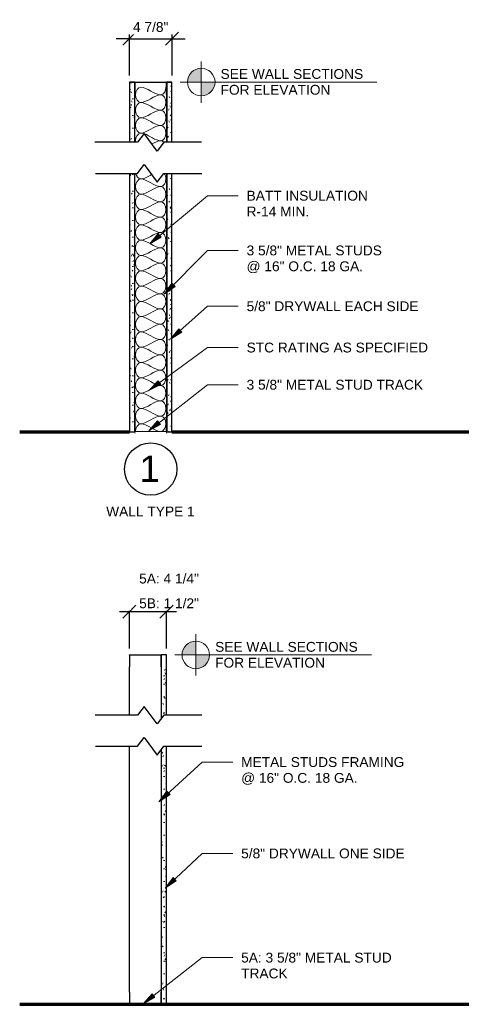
# Model space of a CAD drawing. Header units: inches. Extents: x -455 to 219, y -7 to 215.
# Tile 28 of 33: x -25 to 26, y 96 to 208. Entities that reach past the tile are written whole.
import ezdxf

# ---------------------------------------------------------------- set-up
doc = ezdxf.new("R2010")
doc.units = ezdxf.units.IN
doc.header["$MEASUREMENT"] = 0
for name, color, linetype, lineweight in [('A-ANNO-DIMS', 211, 'Continuous', 9), ('A-DETL', 90, 'Continuous', 9), ('A-DETL-GENF', 92, 'Continuous', 9), ('A-DETL-MEDM', 33, 'Continuous', 30), ('A-DETL-THIN', 151, 'Continuous', 9), ('A-DETL-WIDE', 214, 'Continuous', 70), ('G-ANNO-TEXT', 231, 'Continuous', 9)]:
    doc.layers.add(name, color=color, linetype=linetype, lineweight=lineweight)
doc.styles.add('Arial', font='arial.ttf', dxfattribs={"height": 0.875})
doc.styles.add('Arial_1', font='arial.ttf', dxfattribs={"height": 0.09375})
doc.dimstyles.new('Linear_-_3_32__Arial_-_INCHES', dxfattribs={"dimscale": 12, "dimtxt": 1.125, "dimasz": 0.125, "dimexe": 0.09375, "dimexo": 0.0625, "dimgap": 0.0625, "dimtad": 1, "dimdec": 5, "dimrnd": 0.03125, "dimzin": 3, "dimdsep": 46, "dimlunit": 4, "dimtxsty": 'Arial', "dimblk1": 'OBLIQUE', "dimblk2": 'OBLIQUE', "dimsah": 1, "dimcen": 0.09, "dimdle": 0.09375, "dimazin": 0, "dimtfac": 1, "dimtdec": 5, "dimtix": 1, "dimtmove": 0, "dimatfit": 3, "dimfxl": 1, "dimtvp": 1, "dimtfill": 1, "dimfrac": 2, "dimtolj": 1, "dimtzin": 0, "dimarcsym": 2})
doc.dimstyles.new('Linear_-_3_32__Arial_-_INCHES_1', dxfattribs={"dimscale": 12, "dimtxt": 1.125, "dimasz": 0.125, "dimexe": 0.09375, "dimexo": 0.0625, "dimgap": 0.0625, "dimtad": 1, "dimdec": 5, "dimrnd": 0.03125, "dimzin": 3, "dimdsep": 46, "dimlunit": 4, "dimtxsty": 'Arial', "dimblk1": 'OBLIQUE', "dimblk2": 'OBLIQUE', "dimsah": 1, "dimcen": 0.09, "dimdle": 0.09375, "dimazin": 0, "dimtfac": 1, "dimtdec": 5, "dimtix": 1, "dimtmove": 1, "dimatfit": 3, "dimfxl": 1, "dimtvp": 1, "dimtfill": 1, "dimfrac": 2, "dimtolj": 1, "dimtzin": 0, "dimarcsym": 2})

# ---------------------------------------------------------------- blocks, each defined once
blk = doc.blocks.new('Gypsum Wallboard-Section - 5_8_-V1-WALL TYPES')
at = {"layer": 'A-DETL-GENF'}
h = blk.add_hatch(dxfattribs=at)
h.set_pattern_fill('FP1_4', color=256, style=0, pattern_type=2)
h.set_pattern_definition([(270, (-161.201, -11.362), (0.48, -1.92), [0.158, -1.282, 0.158, -1.282, -7.68]), (270, (-161.201, -11.362), (0.48, -1.92), [-2.88, 0.158, -2.722, 0.158, -1.282, -3.36]), (270, (-161.201, -11.362), (0.48, -1.92), [-7.2, 0.158, -0.802, 0.158, -2.242]), (30, (-160.961, -12.082), (1.4227688, 1.3756922), [0.158, -1.282, 0.158, -1.282, -7.68]), (30, (-160.961, -12.082), (1.4227688, 1.3756922), [-2.88, 0.158, -2.722, 0.158, -1.282, -3.36]), (30, (-160.961, -12.082), (1.4227688, 1.3756922), [-7.2, 0.158, -0.802, 0.158, -2.242]), (150, (-160.001, -12.322), (-1.9027688, 0.5443078), [0.158, -1.282, 0.158, -1.282, -7.68]), (150, (-160.001, -12.322), (-1.9027688, 0.5443078), [-2.88, 0.158, -2.722, 0.158, -1.282, -3.36]), (150, (-160.001, -12.322), (-1.9027688, 0.5443078), [-7.2, 0.158, -0.802, 0.158, -2.242])])
h.paths.add_polyline_path([(0, 0), (29.55, 0), (29.55, 0.63), (0, 0.63)])
h.paths.add_polyline_path([(33.11, 0), (40, 0), (40, 0.63), (33.11, 0.63)])
for p, q in [((0, 0.56), (29.55, 0.56)), ((0, 0.06), (29.55, 0.06)), ((33.11, 0.56), (40, 0.56)), ((33.11, 0.06), (40, 0.06))]:
    blk.add_line(p, q, dxfattribs=at)
at = {"layer": 'A-DETL-MEDM'}
for p, q in [((29.55, 0.63), (0, 0.63)), ((0, 0.63), (0, 0)), ((0, 0), (0.02, 0)), ((1.38, 0), (29.55, 0)), ((40, 0.63), (33.11, 0.63)), ((33.11, 0), (38.63, 0)), ((39.98, 0), (40, 0)), ((40, 0), (40, 0.63))]:
    blk.add_line(p, q, dxfattribs=at)
blk = doc.blocks.new('Gypsum Wallboard-Section - 5_8_-V2-WALL TYPES')
at = {"layer": 'A-DETL-GENF'}
h = blk.add_hatch(dxfattribs=at)
h.set_pattern_fill('FP1_5', color=256, style=0, pattern_type=2)
h.set_pattern_definition([(270, (-161.201, -7.112), (0.48, -1.92), [0.158, -1.282, 0.158, -1.282, -7.68]), (270, (-161.201, -7.112), (0.48, -1.92), [-2.88, 0.158, -2.722, 0.158, -1.282, -3.36]), (270, (-161.201, -7.112), (0.48, -1.92), [-7.2, 0.158, -0.802, 0.158, -2.242]), (30, (-160.961, -7.832), (1.4227688, 1.3756922), [0.158, -1.282, 0.158, -1.282, -7.68]), (30, (-160.961, -7.832), (1.4227688, 1.3756922), [-2.88, 0.158, -2.722, 0.158, -1.282, -3.36]), (30, (-160.961, -7.832), (1.4227688, 1.3756922), [-7.2, 0.158, -0.802, 0.158, -2.242]), (150, (-160.001, -8.072), (-1.9027688, 0.5443078), [0.158, -1.282, 0.158, -1.282, -7.68]), (150, (-160.001, -8.072), (-1.9027688, 0.5443078), [-2.88, 0.158, -2.722, 0.158, -1.282, -3.36]), (150, (-160.001, -8.072), (-1.9027688, 0.5443078), [-7.2, 0.158, -0.802, 0.158, -2.242])])
h.paths.add_polyline_path([(0, 0), (29.55, 0), (29.55, 0.63), (0, 0.63)])
h.paths.add_polyline_path([(33.11, 0.63), (33.11, 0), (40, 0), (40, 0.63), (38.63, 0.63)])
for p, q in [((0, 0.56), (29.55, 0.56)), ((0, 0.06), (29.55, 0.06)), ((33.11, 0.56), (40, 0.56)), ((33.11, 0.06), (40, 0.06))]:
    blk.add_line(p, q, dxfattribs=at)
at = {"layer": 'A-DETL-MEDM'}
for p, q in [((0.02, 0.63), (0, 0.63)), ((0, 0.63), (0, 0)), ((0, 0), (29.55, 0)), ((29.55, 0.63), (1.38, 0.63)), ((38.63, 0.63), (33.11, 0.63)), ((33.11, 0), (40, 0)), ((40, 0.63), (39.98, 0.63)), ((40, 0), (40, 0.63))]:
    blk.add_line(p, q, dxfattribs=at)
blk = doc.blocks.new('Channel Studs-Section - 3 5_8_-373497-WALL TYPES')
at = {"layer": 'A-DETL-GENF'}
for p, q in [((-1.26, -0.86), (-1.29, -0.86)), ((-1.29, -0.86), (-1.29, -2.2)), ((-1.26, -2.2), (-1.26, -0.86)), ((2.33, -0.86), (2.3, -0.86)), ((2.3, -0.86), (2.3, -2.2)), ((2.33, -2.2), (2.33, -0.86)), ((2.3, -2.2), (-1.26, -2.2)), ((-1.26, -2.23), (2.3, -2.23))]:
    blk.add_line(p, q, dxfattribs=at)
for centre, start, end in [((-1.26, -2.2), 180, 270), ((2.3, -2.2), 270, 0)]:
    blk.add_arc(centre, 0.0312, start, end, dxfattribs=at)
blk = doc.blocks.new('Break Line - Break Line-374767-WALL TYPES')
at = {"layer": 'A-DETL-MEDM'}
for p, q in [((-5.82, 0), (-1.5, 0)), ((-1.5, 0), (-0.75, 1)), ((-0.75, 1), (0.75, -1)), ((0.75, -1), (1.5, 0)), ((1.5, 0), (6.39, 0))]:
    blk.add_line(p, q, dxfattribs=at)
blk = doc.blocks.new('Gypsum Wallboard-Section - 5_8_-401746-WALL TYPES')
at = {"layer": 'A-DETL-GENF'}
h = blk.add_hatch(dxfattribs=at)
h.set_pattern_fill('FP1_16', color=256, style=0, pattern_type=2)
h.set_pattern_definition([(270, (-95.69, -7.737), (0.48, -1.92), [0.158, -1.282, 0.158, -1.282, -7.68]), (270, (-95.69, -7.737), (0.48, -1.92), [-2.88, 0.158, -2.722, 0.158, -1.282, -3.36]), (270, (-95.69, -7.737), (0.48, -1.92), [-7.2, 0.158, -0.802, 0.158, -2.242]), (30, (-95.45, -8.457), (1.4227688, 1.3756922), [0.158, -1.282, 0.158, -1.282, -7.68]), (30, (-95.45, -8.457), (1.4227688, 1.3756922), [-2.88, 0.158, -2.722, 0.158, -1.282, -3.36]), (30, (-95.45, -8.457), (1.4227688, 1.3756922), [-7.2, 0.158, -0.802, 0.158, -2.242]), (150, (-94.49, -8.697), (-1.9027688, 0.5443078), [0.158, -1.282, 0.158, -1.282, -7.68]), (150, (-94.49, -8.697), (-1.9027688, 0.5443078), [-2.88, 0.158, -2.722, 0.158, -1.282, -3.36]), (150, (-94.49, -8.697), (-1.9027688, 0.5443078), [-7.2, 0.158, -0.802, 0.158, -2.242])])
h.paths.add_polyline_path([(0, 0), (29.52, 0), (29.52, 0.31), (29.1, 0.63), (0, 0.63)])
h.paths.add_polyline_path([(32.66, 0.63), (33.08, 0.31), (33.08, 0), (39.97, 0), (39.97, 0.63), (33.08, 0.63)])
for p, q in [((0, 0.56), (29.19, 0.56)), ((0, 0.06), (29.52, 0.06)), ((32.75, 0.56), (39.97, 0.56)), ((33.08, 0.06), (39.97, 0.06))]:
    blk.add_line(p, q, dxfattribs=at)
at = {"layer": 'A-DETL-MEDM'}
for p, q in [((0.02, 0.63), (0, 0.63)), ((0, 0.63), (0, 0)), ((0, 0), (29.52, 0)), ((29.1, 0.63), (1.38, 0.63)), ((38.59, 0.63), (32.66, 0.63)), ((33.08, 0), (39.97, 0)), ((39.97, 0.63), (39.95, 0.63)), ((39.97, 0), (39.97, 0.63))]:
    blk.add_line(p, q, dxfattribs=at)
blk = doc.blocks.new('Break Line - Break Line-374774-WALL TYPES')
at = {"layer": 'A-DETL-MEDM'}
for p, q in [((-6.33, 0), (-1.5, 0)), ((-1.5, 0), (-0.75, 1)), ((-0.75, 1), (0.75, -1)), ((0.75, -1), (1.5, 0)), ((1.5, 0), (5.84, 0))]:
    blk.add_line(p, q, dxfattribs=at)
blk = doc.blocks.new('Channel Studs-Section - 3 5_8_-374775-WALL TYPES')
at = {"layer": 'A-DETL-GENF'}
for p, q in [((-1.29, 2.2), (-1.29, 0.86)), ((2.3, 2.23), (-1.26, 2.23)), ((-1.26, 0.86), (-1.26, 2.2)), ((-1.26, 2.2), (2.3, 2.2)), ((2.3, 2.2), (2.3, 0.86)), ((2.33, 0.86), (2.33, 2.2)), ((-1.29, 0.86), (-1.26, 0.86)), ((2.3, 0.86), (2.33, 0.86))]:
    blk.add_line(p, q, dxfattribs=at)
for centre, start, end in [((-1.26, 2.2), 90, 180), ((2.3, 2.2), 360, 90)]:
    blk.add_arc(centre, 0.0312, start, end, dxfattribs=at)
blk = doc.blocks.new('Break Line - Break Line-374780-WALL TYPES')
at = {"layer": 'A-DETL-MEDM'}
for p, q in [((-5.85, 0), (-1.5, 0)), ((-1.5, 0), (-0.75, 1)), ((-0.75, 1), (0.75, -1)), ((0.75, -1), (1.5, 0)), ((1.5, 0), (6.34, 0))]:
    blk.add_line(p, q, dxfattribs=at)
blk = doc.blocks.new('_Oblique')
at = {"color": 0, "linetype": 'ByBlock', "lineweight": -2}
blk.add_line((-0.5, -0.5), (0.5, 0.5), dxfattribs=at)
blk = doc.blocks.new('*D69')
at = {"layer": 'A-ANNO-DIMS', "color": 0, "lineweight": -2, "transparency": 16777216}
for p, q in [((-11.99, 201.95), (-11.99, 207.28)), ((-7.11, 201.95), (-7.11, 207.28)), ((-11.99, 206.16), (-13.49, 206.16)), ((-11.99, 206.16), (-7.11, 206.16)), ((-7.11, 206.16), (-5.61, 206.16))]:
    blk.add_line(p, q, dxfattribs=at)
at = {"layer": 'A-ANNO-DIMS', "color": 0, "lineweight": -2, "transparency": 16777216, "xscale": 1.5, "yscale": 1.5, "zscale": 1.5}
blk.add_blockref('_Oblique', (-11.99, 206.16), dxfattribs=at)
at = {"layer": 'A-ANNO-DIMS', "color": 0, "lineweight": -2, "transparency": 16777216, "xscale": 1.5, "yscale": 1.5, "zscale": 1.5, "rotation": 180}
blk.add_blockref('_Oblique', (-7.11, 206.16), dxfattribs=at)
at = {"layer": 'A-ANNO-DIMS', "color": 0, "transparency": 16777216, "insert": (-9.55, 207.49), "char_height": 1.125, "width": 4.8525, "attachment_point": 5, "style": 'Arial', "bg_fill": 3, "box_fill_scale": 1.25, "bg_fill_color": 256, "bg_fill_true_color": 13158600, "bg_fill_transparency": 0}
blk.add_mtext('\\A1;4 7/8"', dxfattribs=at)
blk = doc.blocks.new('*D76')
at = {"layer": 'A-ANNO-DIMS', "color": 0, "lineweight": -2, "transparency": 16777216}
for p, q in [((-11.99, 136.41), (-11.99, 141.74)), ((-7.74, 136.41), (-7.74, 141.74)), ((-13.11, 140.62), (-6.61, 140.62))]:
    blk.add_line(p, q, dxfattribs=at)
at = {"layer": 'A-ANNO-DIMS', "color": 0, "transparency": 16777216, "insert": (-7.45, 144.39), "char_height": 1.125, "width": 8.7303, "attachment_point": 5, "line_spacing_factor": 0.941778, "style": 'Arial', "bg_fill": 3, "box_fill_scale": 1.25, "bg_fill_color": 256, "bg_fill_true_color": 13158600, "bg_fill_transparency": 0}
blk.add_mtext('\\A1;5A: 4 1/4"', dxfattribs=at)
at = {"layer": 'A-ANNO-DIMS', "color": 0, "transparency": 16777216, "insert": (-7.45, 141.56), "char_height": 1.125, "width": 8.7303, "attachment_point": 5, "style": 'Arial', "bg_fill": 3, "box_fill_scale": 1.25, "bg_fill_color": 256, "bg_fill_true_color": 13158600, "bg_fill_transparency": 0}
blk.add_mtext('\\A1;5B: 1 1/2"', dxfattribs=at)
at = {"layer": 'A-ANNO-DIMS', "color": 0, "lineweight": -2, "transparency": 16777216, "xscale": 1.5, "yscale": 1.5, "zscale": 1.5, "rotation": 180}
blk.add_blockref('_Oblique', (-11.99, 140.62), dxfattribs=at)
at = {"layer": 'A-ANNO-DIMS', "color": 0, "lineweight": -2, "transparency": 16777216, "xscale": 1.5, "yscale": 1.5, "zscale": 1.5}
blk.add_blockref('_Oblique', (-7.74, 140.62), dxfattribs=at)

msp = doc.modelspace()

# ---------------------------------------------------------------- hatches: boundary and pattern name
at = {"layer": 'A-DETL-GENF'}
for points in [[(-3.763615, 201.201286), (-3.763615, 202.776089), (-4.171204, 202.722429), (-4.551016, 202.565106), (-4.877169, 202.31484), (-5.127434, 201.988688), (-5.284758, 201.608875), (-5.338418, 201.201286)], [(-3.763615, 199.626483), (-3.356025, 199.680143), (-2.976213, 199.837467), (-2.650061, 200.087732), (-2.399795, 200.413885), (-2.242471, 200.793697), (-2.188811, 201.201286), (-3.763615, 201.201286), (-3.763615, 200.722514)], [(-5.62844, 135.658627), (-4.388615, 135.658627), (-4.388615, 137.23343), (-4.796204, 137.17977), (-5.176016, 137.022446), (-5.502169, 136.772181), (-5.752434, 136.446028), (-5.909758, 136.066216), (-5.963418, 135.658627)], [(-4.388615, 134.083823), (-3.981025, 134.137484), (-3.601213, 134.294807), (-3.275061, 134.545073), (-3.024795, 134.871225), (-2.867471, 135.251038), (-2.813811, 135.658627), (-4.388615, 135.658627)]]:
    msp.add_hatch(color=7, dxfattribs=at).paths.add_polyline_path(points)
at = {"layer": 'G-ANNO-TEXT'}
for points in [[(-9.662468, 182.704269), (-8.33901, 183.458202), (-8.676685, 183.865384)], [(-7.998128, 176.939986), (-6.753461, 177.817915), (-7.128793, 178.190671)], [(-7.286659, 171.785744), (-5.988676, 172.582735), (-6.33954, 172.978607)], [(-9.754929, 165.919093), (-8.387719, 166.590427), (-8.699782, 167.017555)], [(-9.7793, 161.295997), (-8.434926, 162.011967), (-8.760878, 162.428592)], [(-8.623128, 118.865308), (-7.337977, 119.682829), (-7.69509, 120.073074)], [(-7.911659, 108.985112), (-6.634424, 109.814947), (-6.995271, 110.201742)], [(-10.4043, 95.753337), (-9.059926, 96.469308), (-9.385878, 96.885932)]]:
    msp.add_hatch(color=7, dxfattribs=at).paths.add_polyline_path(points)

# ---------------------------------------------------------------- linework, layer by layer
at = {"layer": 'A-DETL', "lineweight": 18}
for p, q in [((-3.763615, 198.839081), (-3.763615, 203.563491)), ((-3.763615, 202.776089), (-3.763615, 199.626483)), ((-6.159619, 201.201286), (16.340381, 201.201286)), ((-4.388615, 133.296422), (-4.388615, 138.020831)), ((-4.388615, 137.23343), (-4.388615, 134.083823)), ((-6.784619, 135.658627), (15.715381, 135.658627))]:
    msp.add_line(p, q, dxfattribs=at)
at = {"layer": 'A-DETL', "lineweight": 30}
for p, q in [((-11.987375, 201.201286), (-7.112375, 201.201286)), ((-11.987375, 135.658627), (-11.964213, 135.658627)), ((-8.385537, 135.658627), (-8.362375, 135.658627))]:
    msp.add_line(p, q, dxfattribs=at)
at = {"layer": 'A-DETL', "lineweight": 18}
for centre in [(-3.763615, 201.201286), (-4.388615, 135.658627)]:
    msp.add_circle(centre, 1.574803, dxfattribs=at)
at = {"layer": 'A-DETL'}
for points in [[(-10.716542, 198.861442), (-10.991528, 198.861442), (-11.608223, 199.736442), (-10.991528, 200.611442), (-10.716542, 200.611442)], [(-10.716542, 200.611442), (-9.914827, 200.611442), (-9.184924, 199.736442), (-8.383209, 199.736442)], [(-8.383209, 199.736442), (-8.108223, 199.736442), (-7.799875, 200.198963), (-7.799875, 200.611442)], [(-8.383209, 199.736442), (-9.184924, 199.736442), (-9.914827, 198.861442), (-10.716542, 198.861442)], [(-8.383209, 197.986442), (-8.108223, 197.986442), (-7.491528, 198.861442), (-8.108223, 199.736442), (-8.383209, 199.736442)], [(-10.716542, 197.111442), (-10.991528, 197.111442), (-11.608223, 197.986442), (-10.991528, 198.861442), (-10.716542, 198.861442)], [(-10.716542, 198.861442), (-9.914827, 198.861442), (-9.184924, 197.986442), (-8.383209, 197.986442)], [(-8.383209, 197.986442), (-9.184924, 197.986442), (-9.914827, 197.111442), (-10.716542, 197.111442)], [(-8.383209, 196.236442), (-8.108223, 196.236442), (-7.491528, 197.111442), (-8.108223, 197.986442), (-8.383209, 197.986442)], [(-10.716542, 195.361442), (-10.991528, 195.361442), (-11.608223, 196.236442), (-10.991528, 197.111442), (-10.716542, 197.111442)], [(-10.716542, 197.111442), (-9.914827, 197.111442), (-9.184924, 196.236442), (-8.383209, 196.236442)], [(-8.383209, 196.236442), (-9.184924, 196.236442), (-9.914827, 195.361442), (-10.716542, 195.361442)], [(-8.383209, 194.486442), (-8.108223, 194.486442), (-7.491528, 195.361442), (-8.108223, 196.236442), (-8.383209, 196.236442)], [(-10.716542, 195.361442), (-10.580309, 195.361442), (-10.44615, 195.336177), (-10.31336, 195.294232)], [(-10.273603, 195.28117), (-9.639477, 195.064929), (-9.035081, 194.486442), (-8.383209, 194.486442)], [(-8.383209, 194.486442), (-8.735476, 194.486442), (-9.073879, 194.31751), (-9.410601, 194.1281)], [(-8.058534, 194.303821), (-8.157456, 194.416183), (-8.273011, 194.486442), (-8.383209, 194.486442)], [(-10.716542, 190.111442), (-10.94133, 190.111442), (-11.188412, 190.403794), (-11.271129, 190.749512)], [(-9.441934, 190.610418), (-9.860988, 190.373228), (-10.278022, 190.111442), (-10.716542, 190.111442)], [(-10.716542, 188.361442), (-10.991528, 188.361442), (-11.608223, 189.236442), (-10.991528, 190.111442), (-10.716542, 190.111442)], [(-10.716542, 190.111442), (-9.914827, 190.111442), (-9.184924, 189.236442), (-8.383209, 189.236442)], [(-10.716542, 186.611442), (-10.991528, 186.611442), (-11.608223, 187.486442), (-10.991528, 188.361442), (-10.716542, 188.361442)], [(-8.383209, 189.236442), (-9.184924, 189.236442), (-9.914827, 188.361442), (-10.716542, 188.361442)], [(-10.716542, 188.361442), (-9.914827, 188.361442), (-9.184924, 187.486442), (-8.383209, 187.486442)], [(-8.383209, 187.486442), (-8.108223, 187.486442), (-7.491528, 188.361442), (-8.108223, 189.236442), (-8.383209, 189.236442)], [(-8.383209, 187.486442), (-9.184924, 187.486442), (-9.914827, 186.611442), (-10.716542, 186.611442)], [(-8.383209, 185.736442), (-8.108223, 185.736442), (-7.491528, 186.611442), (-8.108223, 187.486442), (-8.383209, 187.486442)], [(-10.716542, 184.861442), (-10.991528, 184.861442), (-11.608223, 185.736442), (-10.991528, 186.611442), (-10.716542, 186.611442)], [(-10.716542, 186.611442), (-9.914827, 186.611442), (-9.184924, 185.736442), (-8.383209, 185.736442)], [(-10.716542, 183.111442), (-10.991528, 183.111442), (-11.608223, 183.986442), (-10.991528, 184.861442), (-10.716542, 184.861442)], [(-8.383209, 185.736442), (-9.184924, 185.736442), (-9.914827, 184.861442), (-10.716542, 184.861442)], [(-10.716542, 184.861442), (-9.914827, 184.861442), (-9.184924, 183.986442), (-8.383209, 183.986442)], [(-8.383209, 183.986442), (-8.108223, 183.986442), (-7.491528, 184.861442), (-8.108223, 185.736442), (-8.383209, 185.736442)], [(-8.383209, 183.986442), (-9.184924, 183.986442), (-9.914827, 183.111442), (-10.716542, 183.111442)], [(-8.383209, 182.236442), (-8.108223, 182.236442), (-7.491528, 183.111442), (-8.108223, 183.986442), (-8.383209, 183.986442)], [(-10.716542, 181.361442), (-10.991528, 181.361442), (-11.608223, 182.236442), (-10.991528, 183.111442), (-10.716542, 183.111442)], [(-10.716542, 183.111442), (-9.914827, 183.111442), (-9.184924, 182.236442), (-8.383209, 182.236442)], [(-10.716542, 179.611442), (-10.991528, 179.611442), (-11.608223, 180.486442), (-10.991528, 181.361442), (-10.716542, 181.361442)], [(-8.383209, 182.236442), (-9.184924, 182.236442), (-9.914827, 181.361442), (-10.716542, 181.361442)], [(-10.716542, 181.361442), (-9.914827, 181.361442), (-9.184924, 180.486442), (-8.383209, 180.486442)], [(-8.383209, 180.486442), (-8.108223, 180.486442), (-7.491528, 181.361442), (-8.108223, 182.236442), (-8.383209, 182.236442)], [(-8.383209, 180.486442), (-9.184924, 180.486442), (-9.914827, 179.611442), (-10.716542, 179.611442)], [(-8.383209, 178.736442), (-8.108223, 178.736442), (-7.491528, 179.611442), (-8.108223, 180.486442), (-8.383209, 180.486442)], [(-10.716542, 177.861442), (-10.991528, 177.861442), (-11.608223, 178.736442), (-10.991528, 179.611442), (-10.716542, 179.611442)], [(-10.716542, 179.611442), (-9.914827, 179.611442), (-9.184924, 178.736442), (-8.383209, 178.736442)], [(-8.383209, 178.736442), (-9.184924, 178.736442), (-9.914827, 177.861442), (-10.716542, 177.861442)], [(-8.383209, 176.986442), (-8.108223, 176.986442), (-7.491528, 177.861442), (-8.108223, 178.736442), (-8.383209, 178.736442)], [(-10.716542, 176.111442), (-10.991528, 176.111442), (-11.608223, 176.986442), (-10.991528, 177.861442), (-10.716542, 177.861442)], [(-10.716542, 177.861442), (-9.914827, 177.861442), (-9.184924, 176.986442), (-8.383209, 176.986442)], [(-8.383209, 176.986442), (-9.184924, 176.986442), (-9.914827, 176.111442), (-10.716542, 176.111442)], [(-8.383209, 175.236442), (-8.108223, 175.236442), (-7.491528, 176.111442), (-8.108223, 176.986442), (-8.383209, 176.986442)], [(-10.716542, 174.361442), (-10.991528, 174.361442), (-11.608223, 175.236442), (-10.991528, 176.111442), (-10.716542, 176.111442)], [(-10.716542, 176.111442), (-9.914827, 176.111442), (-9.184924, 175.236442), (-8.383209, 175.236442)], [(-8.383209, 175.236442), (-9.184924, 175.236442), (-9.914827, 174.361442), (-10.716542, 174.361442)], [(-8.383209, 173.486442), (-8.108223, 173.486442), (-7.491528, 174.361442), (-8.108223, 175.236442), (-8.383209, 175.236442)], [(-10.716542, 172.611442), (-10.991528, 172.611442), (-11.608223, 173.486442), (-10.991528, 174.361442), (-10.716542, 174.361442)], [(-10.716542, 174.361442), (-9.914827, 174.361442), (-9.184924, 173.486442), (-8.383209, 173.486442)], [(-8.383209, 173.486442), (-9.184924, 173.486442), (-9.914827, 172.611442), (-10.716542, 172.611442)], [(-8.383209, 171.736442), (-8.108223, 171.736442), (-7.491528, 172.611442), (-8.108223, 173.486442), (-8.383209, 173.486442)], [(-10.716542, 170.861442), (-10.991528, 170.861442), (-11.608223, 171.736442), (-10.991528, 172.611442), (-10.716542, 172.611442)], [(-10.716542, 172.611442), (-9.914827, 172.611442), (-9.184924, 171.736442), (-8.383209, 171.736442)], [(-8.383209, 171.736442), (-9.184924, 171.736442), (-9.914827, 170.861442), (-10.716542, 170.861442)], [(-8.383209, 169.986442), (-8.108223, 169.986442), (-7.491528, 170.861442), (-8.108223, 171.736442), (-8.383209, 171.736442)], [(-10.716542, 169.111442), (-10.991528, 169.111442), (-11.608223, 169.986442), (-10.991528, 170.861442), (-10.716542, 170.861442)], [(-10.716542, 170.861442), (-9.914827, 170.861442), (-9.184924, 169.986442), (-8.383209, 169.986442)], [(-10.716542, 167.361442), (-10.991528, 167.361442), (-11.608223, 168.236442), (-10.991528, 169.111442), (-10.716542, 169.111442)], [(-8.383209, 169.986442), (-9.184924, 169.986442), (-9.914827, 169.111442), (-10.716542, 169.111442)], [(-10.716542, 169.111442), (-9.914827, 169.111442), (-9.184924, 168.236442), (-8.383209, 168.236442)], [(-8.383209, 168.236442), (-8.108223, 168.236442), (-7.491528, 169.111442), (-8.108223, 169.986442), (-8.383209, 169.986442)], [(-8.383209, 168.236442), (-9.184924, 168.236442), (-9.914827, 167.361442), (-10.716542, 167.361442)], [(-8.383209, 166.486442), (-8.108223, 166.486442), (-7.491528, 167.361442), (-8.108223, 168.236442), (-8.383209, 168.236442)], [(-10.716542, 165.611442), (-10.991528, 165.611442), (-11.608223, 166.486442), (-10.991528, 167.361442), (-10.716542, 167.361442)], [(-10.716542, 167.361442), (-9.914827, 167.361442), (-9.184924, 166.486442), (-8.383209, 166.486442)], [(-10.716542, 163.861442), (-10.991528, 163.861442), (-11.608223, 164.736442), (-10.991528, 165.611442), (-10.716542, 165.611442)], [(-8.383209, 166.486442), (-9.184924, 166.486442), (-9.914827, 165.611442), (-10.716542, 165.611442)], [(-10.716542, 165.611442), (-9.914827, 165.611442), (-9.184924, 164.736442), (-8.383209, 164.736442)], [(-8.383209, 164.736442), (-8.108223, 164.736442), (-7.491528, 165.611442), (-8.108223, 166.486442), (-8.383209, 166.486442)], [(-8.383209, 164.736442), (-9.184924, 164.736442), (-9.914827, 163.861442), (-10.716542, 163.861442)], [(-8.383209, 162.986442), (-8.108223, 162.986442), (-7.491528, 163.861442), (-8.108223, 164.736442), (-8.383209, 164.736442)], [(-10.716542, 162.111442), (-10.991528, 162.111442), (-11.608223, 162.986442), (-10.991528, 163.861442), (-10.716542, 163.861442)], [(-10.716542, 163.861442), (-9.914827, 163.861442), (-9.184924, 162.986442), (-8.383209, 162.986442)], [(-8.383209, 162.986442), (-9.184924, 162.986442), (-9.914827, 162.111442), (-10.716542, 162.111442)], [(-8.383209, 161.236442), (-8.108223, 161.236442), (-7.491528, 162.111442), (-8.108223, 162.986442), (-8.383209, 162.986442)], [(-11.299875, 161.236442), (-11.299875, 161.648921), (-10.991528, 162.111442), (-10.716542, 162.111442)], [(-10.716542, 162.111442), (-9.914827, 162.111442), (-9.184924, 161.236442), (-8.383209, 161.236442)]]:
    msp.add_open_spline(points, degree=3, dxfattribs=at)
for points, knots in [([(-11.283855, 194.310321), (-11.294255, 194.36831), (-11.341505, 194.864876), (-10.991528, 195.361442), (-10.716542, 195.361442)], [1.2232832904, 1.2232832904, 1.2232832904, 1.2232832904, 1.4142135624, 2.8284271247, 2.8284271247, 2.8284271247, 2.8284271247]), ([(-8.383209, 189.236442), (-8.108223, 189.236442), (-7.632433, 189.911518), (-7.890801, 190.586594), (-8.017936, 190.754113)], [0, 0, 0, 0, 1.4142135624, 2.1821740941, 2.1821740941, 2.1821740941, 2.1821740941])]:
    msp.add_open_spline(points, degree=3, knots=knots, dxfattribs=at)
at = {"layer": 'A-DETL-MEDM'}
for p, q in [((-11.987375, 135.635465), (-11.987375, 135.658627)), ((-11.987375, 128.768863), (-11.987375, 134.283627)), ((-11.987375, 97.064877), (-11.987375, 125.209808)), ((-11.987375, 95.689877), (-11.987375, 95.713038))]:
    msp.add_line(p, q, dxfattribs=at)
msp.add_circle((-9.549875, 156.921382), 3, dxfattribs=at)
at = {"layer": 'A-DETL-THIN'}
for p, q in [((-3.763615, 201.201286), (-3.763615, 202.776089)), ((-5.338418, 201.201286), (-3.763615, 201.201286)), ((-2.188811, 201.201286), (-3.763615, 201.201286)), ((-3.763615, 201.201286), (-3.763615, 199.626483)), ((-4.388615, 135.658627), (-4.388615, 137.23343)), ((-5.963418, 135.658627), (-4.388615, 135.658627)), ((-2.813811, 135.658627), (-4.388615, 135.658627)), ((-4.388615, 135.658627), (-4.388615, 134.083823))]:
    msp.add_line(p, q, dxfattribs=at)
for centre, start, end in [((-3.763615, 201.201286), 90, 180), ((-3.763615, 201.201286), 270, 360), ((-4.388615, 135.658627), 90, 180), ((-4.388615, 135.658627), 270, 360)]:
    msp.add_arc(centre, 1.574803, start, end, dxfattribs=at)
at = {"layer": 'A-DETL-WIDE'}
for p, q in [((-24.549875, 161.201286), (-11.987375, 161.201286)), ((-11.362375, 161.201286), (-11.339213, 161.201286)), ((-7.760537, 161.201286), (-7.737375, 161.201286)), ((-7.112375, 161.201286), (31.315774, 161.201286)), ((-24.549875, 95.689877), (162.851699, 95.689877))]:
    msp.add_line(p, q, dxfattribs=at)
at = {"layer": 'G-ANNO-TEXT', "color": 7}
for p, q in [((-9.662468, 182.704269), (-3.036498, 188.19917)), ((-3.036498, 188.19917), (0.468223, 188.19917)), ((-8.676685, 183.865384), (-9.662468, 182.704269)), ((-8.33901, 183.458202), (-8.676685, 183.865384)), ((-9.662468, 182.704269), (-8.33901, 183.458202)), ((-7.998128, 176.939986), (-3.036498, 181.93591)), ((-3.036498, 181.93591), (0.468223, 181.93591)), ((-7.128793, 178.190671), (-7.998128, 176.939986)), ((-6.753461, 177.817915), (-7.128793, 178.190671)), ((-7.998128, 176.939986), (-6.753461, 177.817915)), ((-7.286659, 171.785744), (-3.036498, 175.552697)), ((-3.036498, 175.552697), (0.468223, 175.552697)), ((-6.33954, 172.978607), (-7.286659, 171.785744)), ((-7.286659, 171.785744), (-5.988676, 172.582735)), ((-5.988676, 172.582735), (-6.33954, 172.978607)), ((-9.754929, 165.919093), (-3.036498, 170.827637)), ((-3.036498, 170.827637), (0.468223, 170.827637)), ((-8.699782, 167.017555), (-9.754929, 165.919093)), ((-8.387719, 166.590427), (-8.699782, 167.017555)), ((-9.7793, 161.295997), (-3.036498, 166.57132)), ((-9.754929, 165.919093), (-8.387719, 166.590427)), ((-3.036498, 166.57132), (0.468223, 166.57132)), ((-8.760878, 162.428592), (-9.7793, 161.295997)), ((-8.434926, 162.011967), (-8.760878, 162.428592)), ((-9.7793, 161.295997), (-8.434926, 162.011967)), ((-8.623128, 118.865308), (-3.661498, 123.405689)), ((-3.661498, 123.405689), (-0.156777, 123.405689)), ((-7.69509, 120.073074), (-8.623128, 118.865308)), ((-8.623128, 118.865308), (-7.337977, 119.682829)), ((-7.337977, 119.682829), (-7.69509, 120.073074)), ((-7.911659, 108.985112), (-3.661498, 112.950151)), ((-3.661498, 112.950151), (-0.156777, 112.950151)), ((-6.995271, 110.201742), (-7.911659, 108.985112)), ((-7.911659, 108.985112), (-6.634424, 109.814947)), ((-6.634424, 109.814947), (-6.995271, 110.201742)), ((-10.4043, 95.753337), (-3.661498, 101.02866)), ((-3.661498, 101.02866), (-0.156777, 101.02866)), ((-9.385878, 96.885932), (-10.4043, 95.753337)), ((-9.059926, 96.469308), (-9.385878, 96.885932)), ((-10.4043, 95.753337), (-9.059926, 96.469308))]:
    msp.add_line(p, q, dxfattribs=at)

# ---------------------------------------------------------------- block references
at = {"layer": 'A-DETL-GENF'}
for name, p, rotation in [('Gypsum Wallboard-Section - 5_8_-V1-WALL TYPES', (-11.362375, 161.201286), 90), ('Gypsum Wallboard-Section - 5_8_-V2-WALL TYPES', (-7.112375, 161.201286), 90), ('Break Line - Break Line-374767-WALL TYPES', (-9.549875, 194.311522), 180), ('Gypsum Wallboard-Section - 5_8_-401746-WALL TYPES', (-7.737375, 95.689877), 90), ('Break Line - Break Line-374780-WALL TYPES', (-9.549875, 128.768863), 180)]:
    msp.add_blockref(name, p, dxfattribs=dict(at, rotation=rotation))
for name, p in [('Channel Studs-Section - 3 5_8_-374775-WALL TYPES', (-10.071065, 198.966431)), ('Break Line - Break Line-374774-WALL TYPES', (-9.549875, 190.752467)), ('Channel Studs-Section - 3 5_8_-373497-WALL TYPES', (-10.071065, 163.436141)), ('Channel Studs-Section - 3 5_8_-374775-WALL TYPES', (-10.696065, 133.423772)), ('Break Line - Break Line-374774-WALL TYPES', (-9.549875, 125.209808)), ('Channel Studs-Section - 3 5_8_-373497-WALL TYPES', (-10.696065, 97.924731))]:
    msp.add_blockref(name, p, dxfattribs=at)

# ---------------------------------------------------------------- texts
at = {"layer": 'G-ANNO-TEXT', "color": 7, "lineweight": 13, "char_height": 1.125, "attachment_point": 1, "style": 'Arial'}
for s, insert, width in [('SEE WALL SECTIONS', (-1.549251, 202.689046), 20.07375), ('FOR ELEVATION', (-1.549251, 200.876546), 15.415125), ('SEE WALL SECTIONS', (-2.174251, 137.146386), 20.07375), ('FOR ELEVATION', (-2.174251, 135.333886), 15.415125)]:
    msp.add_mtext(s, dxfattribs=dict(at, insert=insert, width=width))
at = {"layer": 'G-ANNO-TEXT', "color": 7, "attachment_point": 1}
for s, insert, char_height, width, style in [('BATT INSULATION', (1.428223, 188.76167), 1.125, 16.968, 'Arial'), ('R-14 MIN.', (1.428223, 186.94917), 1.125, 8.749125, 'Arial'), ('3 5/8" METAL STUDS', (1.428223, 182.49841), 1.125, 18.975375, 'Arial'), ('@ 16" O.C. 18 GA.', (1.428223, 180.68591), 1.125, 16.324125, 'Arial'), ('5/8" DRYWALL EACH SIDE', (1.428223, 176.115197), 1.125, 24.126375, 'Arial'), ('STC RATING AS SPECIFIED', (1.428223, 171.390137), 1.125, 25.414125, 'Arial'), ('3 5/8" METAL STUD TRACK', (1.428223, 167.13382), 1.125, 24.77025, 'Arial'), ('1', (-10.840047, 158.462806), 3, 2.80275, 'Arial_1'), ('WALL TYPE 1', (-14.646228, 152.635722), 1.125, 12.423, 'Arial'), ('METAL STUDS FRAMING ', (0.803223, 123.968189), 1.125, 23.4825, 'Arial'), ('@ 16" O.C. 18 GA.', (0.803223, 122.155689), 1.125, 16.324125, 'Arial'), ('5/8" DRYWALL ONE SIDE', (0.803223, 113.512651), 1.125, 22.95225, 'Arial'), ('5A: 3 5/8" METAL STUD ', (0.803223, 101.59116), 1.125, 21.626625, 'Arial'), ('TRACK', (0.803223, 99.77866), 1.125, 6.552375, 'Arial')]:
    msp.add_mtext(s, dxfattribs=dict(at, insert=insert, char_height=char_height, width=width, style=style))

# ---------------------------------------------------------------- next in the draw order: dimensions: what is measured, and where the dimension line sits
at = {"layer": 'A-ANNO-DIMS'}
dim = msp.add_linear_dim(base=(-7.112375, 206.158781), p1=(-11.987375, 201.201286), p2=(-7.112375, 201.201286), dimstyle='Linear_-_3_32__Arial_-_INCHES', override={"dimpost": '<>', "dimfxl": 4.875}, dxfattribs=at)
dim.commit()
dim.dimension.update_dxf_attribs({"geometry": '*D69', "text_midpoint": (-9.549875, 207.490466)})
dim = msp.add_linear_dim(base=(-7.737375, 140.616121), p1=(-11.987375, 135.658627), p2=(-7.737375, 135.658627), text='<>\\X5B: 1 1/2"', dimstyle='Linear_-_3_32__Arial_-_INCHES_1', override={"dimpost": '5A: <>', "dimfxl": 4.25}, dxfattribs=at)
dim.commit()
dim.dimension.update_dxf_attribs({"geometry": '*D76', "text_midpoint": (-7.45418, 142.893398), "dimtype": 160})

doc.saveas('drawing.dxf')
